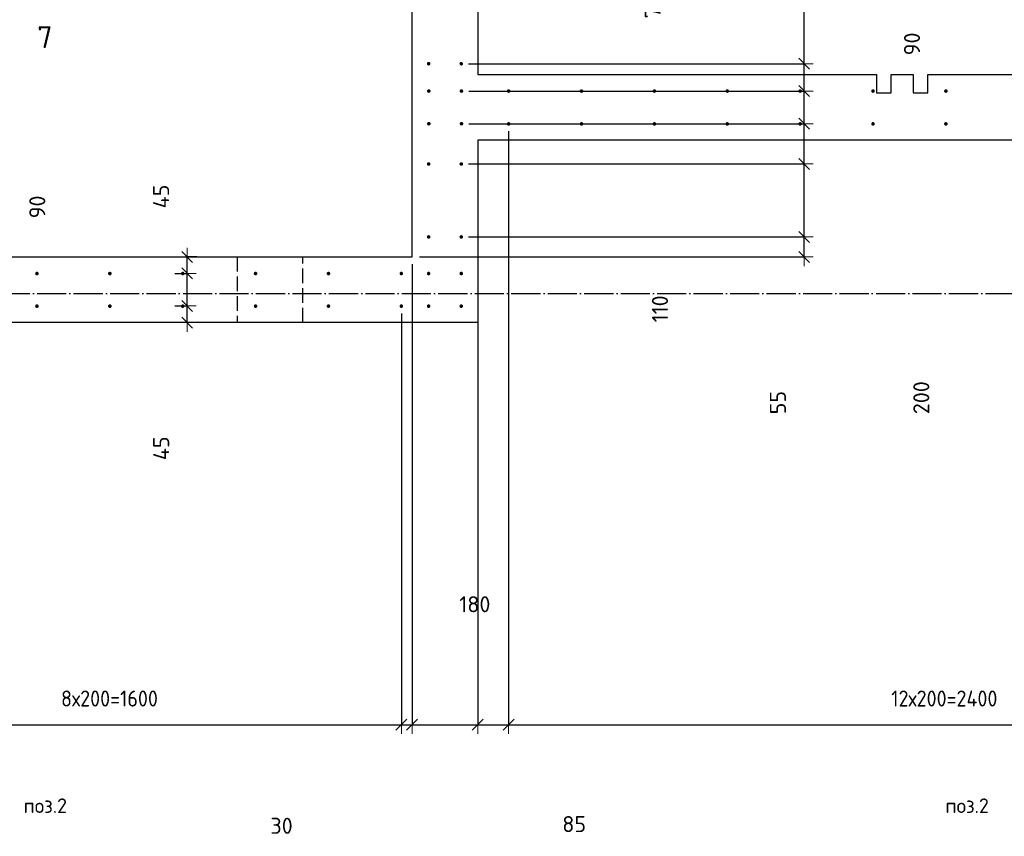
# Model space of a CAD drawing. Header units: millimetres. Extents: x -2258 to 68686, y -2266 to 30725.
# Tile 43 of 83: x 35863 to 38565, y 6911 to 9151. Entities that reach past the tile are written whole.
import ezdxf

# ---------------------------------------------------------------- set-up
doc = ezdxf.new("R2010")
doc.units = ezdxf.units.MM
doc.header["$PDMODE"] = 65
for name, pattern in [('______11', [100, 80, -10, 0, -10]), ('______2', [54, 40, -14]), ('______5', [220, 160, -20, 20, -20])]:
    doc.linetypes.add(name, pattern=pattern)
for name, color, linetype, lineweight in [('Standard', 7, 'Continuous', 25), ('Арм.стержн. вертикальными 1', 22, 'Continuous', 35), ('Обозначение разреза_ общее', 7, 'Continuous', 25), ('Размерная линия_ общее', 7, 'Continuous', 13)]:
    doc.layers.add(name, color=color, linetype=linetype, lineweight=lineweight)
doc.layers.add('Осевая линия_ общее', color=7, linetype='______5', lineweight=13, true_color=0xa0a0a0)
doc.styles.add('ISOCPEUR', font='ISOCPEUR')
doc.dimstyles.new('DIMSTYLE_11', dxfattribs={"dimtxt": 44, "dimasz": 50, "dimexe": 0, "dimexo": 0, "dimgap": 22, "dimtad": 2, "dimdec": 0, "dimrnd": 5, "dimzin": 12, "dimdsep": 46, "dimtxsty": 'ISOCPEUR', "dimblk1": 'ALL_ML_STRICH', "dimblk2": 'ALL_ML_STRICH', "dimsah": 1, "dimcen": 0, "dimclrd": 7, "dimclre": 256, "dimclrt": 7, "dimadec": 0, "dimazin": 0, "dimtfac": 1, "dimtdec": 0, "dimtix": 1, "dimtmove": 2, "dimatfit": 3, "dimfxl": 0, "dimtvp": 1.2, "dimtzin": 0, "dimlwd": 0, "dimlwe": -3, "dimarcsym": 0})
doc.dimstyles.new('DIMSTYLE_13', dxfattribs={"dimtxt": 44, "dimasz": 50, "dimexe": 0, "dimexo": 0, "dimgap": 22, "dimtad": 0, "dimdec": 0, "dimrnd": 5, "dimzin": 12, "dimdsep": 46, "dimtxsty": 'ISOCPEUR', "dimblk1": 'ALL_ML_STRICH', "dimblk2": 'ALL_ML_STRICH', "dimsah": 1, "dimcen": 0, "dimclrd": 7, "dimclre": 256, "dimclrt": 7, "dimadec": 0, "dimazin": 0, "dimtfac": 1, "dimtdec": 0, "dimtix": 1, "dimtmove": 2, "dimatfit": 3, "dimfxl": 0, "dimtvp": 1.2, "dimtzin": 0, "dimlwd": 0, "dimlwe": -3, "dimarcsym": 0})
doc.dimstyles.new('DIMSTYLE_3', dxfattribs={"dimtxt": 44, "dimasz": 50, "dimexe": 0, "dimexo": 0, "dimgap": 22, "dimtad": 2, "dimdec": 0, "dimrnd": 5, "dimzin": 12, "dimdsep": 46, "dimtxsty": 'ISOCPEUR', "dimblk1": 'ALL_ML_STRICH', "dimblk2": 'ALL_ML_STRICH', "dimsah": 1, "dimcen": 0, "dimclrd": 7, "dimclre": 256, "dimclrt": 7, "dimadec": 0, "dimazin": 0, "dimtfac": 1, "dimtdec": 0, "dimtix": 1, "dimtmove": 2, "dimatfit": 3, "dimfxl": 0, "dimtzin": 0, "dimlwd": 0, "dimlwe": -3, "dimarcsym": 0})
doc.dimstyles.new('DIMSTYLE_8', dxfattribs={"dimtxt": 44, "dimasz": 50, "dimexe": 0, "dimexo": 0, "dimgap": 22, "dimtad": 0, "dimdec": 0, "dimrnd": 5, "dimzin": 12, "dimdsep": 46, "dimtxsty": 'ISOCPEUR', "dimblk1": 'ALL_ML_STRICH', "dimblk2": 'ALL_ML_STRICH', "dimsah": 1, "dimcen": 0, "dimclrd": 7, "dimclre": 256, "dimclrt": 7, "dimadec": 0, "dimazin": 0, "dimtfac": 1, "dimtdec": 0, "dimtix": 1, "dimtmove": 2, "dimatfit": 3, "dimfxl": 0, "dimtzin": 0, "dimlwd": 0, "dimlwe": -3, "dimarcsym": 0})

# ---------------------------------------------------------------- blocks, each defined once
blk = doc.blocks.new('ALL_ML_STRICH')
at = {"color": 0, "linetype": 'ByBlock', "lineweight": -2}
for p, q in [((-1, 0), (0.5, 0)), ((-0.3, -0.3), (0.3, 0.3)), ((0, -0.5), (0, 0.5))]:
    blk.add_line(p, q, dxfattribs=at)
blk = doc.blocks.new('*D90')
at = {"layer": 'DEFPOINTS', "color": 7, "linetype": 'Continuous', "lineweight": 13, "transparency": 33554687}
for p in [(36269, 8365.5), (36322.8, 8320), (36369.5, 8320)]:
    blk.add_point(p, dxfattribs=at)
at = {"layer": 'Размерная линия_ общее', "color": 253, "linetype": 'Continuous', "lineweight": -2, "true_color": 0xa0a0a0, "transparency": 33554687}
for p, q in [((36289, 8365.5), (36322.8, 8365.5)), ((36349.5, 8320), (36322.8, 8320))]:
    blk.add_line(p, q, dxfattribs=at)
at = {"layer": 'Размерная линия_ общее', "color": 7, "linetype": 'Continuous', "lineweight": -2, "transparency": 33554687}
blk.add_line((36322.8, 8320), (36322.8, 8365.5), dxfattribs=at)
at = {"layer": 'Размерная линия_ общее', "color": 7, "linetype": 'Continuous', "lineweight": 13, "transparency": 33554687, "xscale": 50, "yscale": 50, "zscale": 50}
for p, rotation in [((36322.8, 8365.5), 90), ((36322.8, 8320), 270)]:
    blk.add_blockref('ALL_ML_STRICH', p, dxfattribs=dict(at, rotation=rotation))
at = {"layer": 'Размерная линия_ общее', "color": 7, "linetype": 'Continuous', "lineweight": 13, "transparency": 33554687, "insert": (36251.4, 7975.1), "char_height": 44, "width": 88, "attachment_point": 5, "rotation": 90, "style": 'ISOCPEUR'}
blk.add_mtext('\\A1;{45}', dxfattribs=at)
blk = doc.blocks.new('*D91')
at = {"layer": 'DEFPOINTS', "color": 7, "linetype": 'Continuous', "lineweight": 13, "transparency": 33554687}
for p in [(36269, 8455), (36269, 8365.5), (36322.8, 8365.5)]:
    blk.add_point(p, dxfattribs=at)
at = {"layer": 'Размерная линия_ общее', "color": 253, "linetype": 'Continuous', "lineweight": -2, "true_color": 0xa0a0a0, "transparency": 33554687}
for p, q in [((36289, 8455), (36322.8, 8455)), ((36289, 8365.5), (36322.8, 8365.5))]:
    blk.add_line(p, q, dxfattribs=at)
at = {"layer": 'Размерная линия_ общее', "color": 7, "linetype": 'Continuous', "lineweight": -2, "transparency": 33554687}
blk.add_line((36322.8, 8365.5), (36322.8, 8455), dxfattribs=at)
at = {"layer": 'Размерная линия_ общее', "color": 7, "linetype": 'Continuous', "lineweight": 13, "transparency": 33554687, "xscale": 50, "yscale": 50, "zscale": 50}
for p, rotation in [((36322.8, 8455), 90), ((36322.8, 8365.5), 270)]:
    blk.add_blockref('ALL_ML_STRICH', p, dxfattribs=dict(at, rotation=rotation))
at = {"layer": 'Размерная линия_ общее', "color": 7, "linetype": 'Continuous', "lineweight": 13, "transparency": 33554687, "insert": (35911.4, 8637.2), "char_height": 44, "width": 88, "attachment_point": 5, "rotation": 90, "style": 'ISOCPEUR'}
blk.add_mtext('\\A1;{90}', dxfattribs=at)
blk = doc.blocks.new('*D92')
at = {"layer": 'DEFPOINTS', "color": 7, "linetype": 'Continuous', "lineweight": 13, "transparency": 33554687}
for p in [(36369.5, 8500), (36269, 8455), (36322.8, 8455)]:
    blk.add_point(p, dxfattribs=at)
at = {"layer": 'Размерная линия_ общее', "color": 253, "linetype": 'Continuous', "lineweight": -2, "true_color": 0xa0a0a0, "transparency": 33554687}
for p, q in [((36349.5, 8500), (36322.8, 8500)), ((36289, 8455), (36322.8, 8455))]:
    blk.add_line(p, q, dxfattribs=at)
at = {"layer": 'Размерная линия_ общее', "color": 7, "linetype": 'Continuous', "lineweight": -2, "transparency": 33554687}
blk.add_line((36322.8, 8455), (36322.8, 8500), dxfattribs=at)
at = {"layer": 'Размерная линия_ общее', "color": 7, "linetype": 'Continuous', "lineweight": 13, "transparency": 33554687, "xscale": 50, "yscale": 50, "zscale": 50}
for p, rotation in [((36322.8, 8500), 90), ((36322.8, 8455), 270)]:
    blk.add_blockref('ALL_ML_STRICH', p, dxfattribs=dict(at, rotation=rotation))
at = {"layer": 'Размерная линия_ общее', "color": 7, "linetype": 'Continuous', "lineweight": 13, "transparency": 33554687, "insert": (36251.1, 8665.8), "char_height": 44, "width": 88, "attachment_point": 5, "rotation": 90, "style": 'ISOCPEUR'}
blk.add_mtext('\\A1;{45}', dxfattribs=at)
blk = doc.blocks.new('*D342')
at = {"layer": 'DEFPOINTS', "color": 7, "linetype": 'Continuous', "lineweight": 13, "transparency": 33554687}
for p in [(35310.5, 8365), (36910.5, 8365), (35310.5, 7216.7)]:
    blk.add_point(p, dxfattribs=at)
at = {"layer": 'Размерная линия_ общее', "color": 253, "linetype": 'Continuous', "lineweight": -2, "true_color": 0xa0a0a0, "transparency": 33554687}
for p, q in [((35310.5, 8345), (35310.5, 7216.7)), ((36910.5, 8345), (36910.5, 7216.7))]:
    blk.add_line(p, q, dxfattribs=at)
at = {"layer": 'Размерная линия_ общее', "color": 7, "linetype": 'Continuous', "lineweight": -2, "transparency": 33554687}
blk.add_line((35310.5, 7216.7), (36910.5, 7216.7), dxfattribs=at)
at = {"layer": 'Размерная линия_ общее', "color": 7, "linetype": 'Continuous', "lineweight": 13, "transparency": 33554687, "xscale": 50, "yscale": 50, "zscale": 50, "rotation": 180}
blk.add_blockref('ALL_ML_STRICH', (35310.5, 7216.7), dxfattribs=at)
at = {"layer": 'Размерная линия_ общее', "color": 7, "linetype": 'Continuous', "lineweight": 13, "transparency": 33554687, "xscale": 50, "yscale": 50, "zscale": 50}
blk.add_blockref('ALL_ML_STRICH', (36910.5, 7216.7), dxfattribs=at)
at = {"layer": 'Размерная линия_ общее', "color": 7, "linetype": 'Continuous', "lineweight": 13, "transparency": 33554687, "insert": (35976.5, 7310.7), "char_height": 44, "width": 2.2, "attachment_point": 1, "line_spacing_factor": 0.60241, "style": 'ISOCPEUR'}
blk.add_mtext('\\W0.91;8х200=1600', dxfattribs=at)
blk = doc.blocks.new('*D343')
at = {"layer": 'DEFPOINTS', "color": 7, "linetype": 'Continuous', "lineweight": 13, "transparency": 33554687}
for p in [(36940, 8500), (36910.5, 8365), (36910.5, 7216.7)]:
    blk.add_point(p, dxfattribs=at)
at = {"layer": 'Размерная линия_ общее', "color": 253, "linetype": 'Continuous', "lineweight": -2, "true_color": 0xa0a0a0, "transparency": 33554687}
for p, q in [((36940, 8480), (36940, 7216.7)), ((36910.5, 8345), (36910.5, 7216.7))]:
    blk.add_line(p, q, dxfattribs=at)
at = {"layer": 'Размерная линия_ общее', "color": 7, "linetype": 'Continuous', "lineweight": -2, "transparency": 33554687}
blk.add_line((36910.5, 7216.7), (36940, 7216.7), dxfattribs=at)
at = {"layer": 'Размерная линия_ общее', "color": 7, "linetype": 'Continuous', "lineweight": 13, "transparency": 33554687, "xscale": 50, "yscale": 50, "zscale": 50, "rotation": 180}
blk.add_blockref('ALL_ML_STRICH', (36910.5, 7216.7), dxfattribs=at)
at = {"layer": 'Размерная линия_ общее', "color": 7, "linetype": 'Continuous', "lineweight": 13, "transparency": 33554687, "xscale": 50, "yscale": 50, "zscale": 50}
blk.add_blockref('ALL_ML_STRICH', (36940, 7216.7), dxfattribs=at)
at = {"layer": 'Размерная линия_ общее', "color": 7, "linetype": 'Continuous', "lineweight": 13, "transparency": 33554687, "insert": (36581.8, 6939.6), "char_height": 44, "width": 88, "attachment_point": 5, "style": 'ISOCPEUR'}
blk.add_mtext('\\A1;{30}', dxfattribs=at)
blk = doc.blocks.new('*D344')
at = {"layer": 'DEFPOINTS', "color": 7, "linetype": 'Continuous', "lineweight": 13, "transparency": 33554687}
for p in [(37120, 8820), (36940, 8500), (36940, 7216.7)]:
    blk.add_point(p, dxfattribs=at)
at = {"layer": 'Размерная линия_ общее', "color": 253, "linetype": 'Continuous', "lineweight": -2, "true_color": 0xa0a0a0, "transparency": 33554687}
for p, q in [((37120, 8800), (37120, 7216.7)), ((36940, 8480), (36940, 7216.7))]:
    blk.add_line(p, q, dxfattribs=at)
at = {"layer": 'Размерная линия_ общее', "color": 7, "linetype": 'Continuous', "lineweight": -2, "transparency": 33554687}
blk.add_line((36940, 7216.7), (37120, 7216.7), dxfattribs=at)
at = {"layer": 'Размерная линия_ общее', "color": 7, "linetype": 'Continuous', "lineweight": 13, "transparency": 33554687, "xscale": 50, "yscale": 50, "zscale": 50, "rotation": 180}
blk.add_blockref('ALL_ML_STRICH', (36940, 7216.7), dxfattribs=at)
at = {"layer": 'Размерная линия_ общее', "color": 7, "linetype": 'Continuous', "lineweight": 13, "transparency": 33554687, "xscale": 50, "yscale": 50, "zscale": 50}
blk.add_blockref('ALL_ML_STRICH', (37120, 7216.7), dxfattribs=at)
at = {"layer": 'Размерная линия_ общее', "color": 7, "linetype": 'Continuous', "lineweight": 13, "transparency": 33554687, "insert": (37112.2, 7547.3), "char_height": 44, "width": 132, "attachment_point": 5, "style": 'ISOCPEUR'}
blk.add_mtext('\\A1;{180}', dxfattribs=at)
blk = doc.blocks.new('*D345')
at = {"layer": 'DEFPOINTS', "color": 7, "linetype": 'Continuous', "lineweight": 13, "transparency": 33554687}
for p in [(37205, 8865), (37120, 8820), (37120, 7216.7)]:
    blk.add_point(p, dxfattribs=at)
at = {"layer": 'Размерная линия_ общее', "color": 253, "linetype": 'Continuous', "lineweight": -2, "true_color": 0xa0a0a0, "transparency": 33554687}
for p, q in [((37205, 8845), (37205, 7216.7)), ((37120, 8800), (37120, 7216.7))]:
    blk.add_line(p, q, dxfattribs=at)
at = {"layer": 'Размерная линия_ общее', "color": 7, "linetype": 'Continuous', "lineweight": -2, "transparency": 33554687}
blk.add_line((37120, 7216.7), (37205, 7216.7), dxfattribs=at)
at = {"layer": 'Размерная линия_ общее', "color": 7, "linetype": 'Continuous', "lineweight": 13, "transparency": 33554687, "xscale": 50, "yscale": 50, "zscale": 50, "rotation": 180}
blk.add_blockref('ALL_ML_STRICH', (37120, 7216.7), dxfattribs=at)
at = {"layer": 'Размерная линия_ общее', "color": 7, "linetype": 'Continuous', "lineweight": 13, "transparency": 33554687, "xscale": 50, "yscale": 50, "zscale": 50}
blk.add_blockref('ALL_ML_STRICH', (37205, 7216.7), dxfattribs=at)
at = {"layer": 'Размерная линия_ общее', "color": 7, "linetype": 'Continuous', "lineweight": 13, "transparency": 33554687, "insert": (37384.8, 6944.2), "char_height": 44, "width": 88, "attachment_point": 5, "style": 'ISOCPEUR'}
blk.add_mtext('\\A1;{85}', dxfattribs=at)
blk = doc.blocks.new('*D346')
at = {"layer": 'DEFPOINTS', "color": 7, "linetype": 'Continuous', "lineweight": 13, "transparency": 33554687}
for p in [(37205, 8865), (39605, 8865), (37205, 7216.7)]:
    blk.add_point(p, dxfattribs=at)
at = {"layer": 'Размерная линия_ общее', "color": 253, "linetype": 'Continuous', "lineweight": -2, "true_color": 0xa0a0a0, "transparency": 33554687}
for p, q in [((37205, 8845), (37205, 7216.7)), ((39605, 8845), (39605, 7216.7))]:
    blk.add_line(p, q, dxfattribs=at)
at = {"layer": 'Размерная линия_ общее', "color": 7, "linetype": 'Continuous', "lineweight": -2, "transparency": 33554687}
blk.add_line((37205, 7216.7), (39605, 7216.7), dxfattribs=at)
at = {"layer": 'Размерная линия_ общее', "color": 7, "linetype": 'Continuous', "lineweight": 13, "transparency": 33554687, "xscale": 50, "yscale": 50, "zscale": 50, "rotation": 180}
blk.add_blockref('ALL_ML_STRICH', (37205, 7216.7), dxfattribs=at)
at = {"layer": 'Размерная линия_ общее', "color": 7, "linetype": 'Continuous', "lineweight": 13, "transparency": 33554687, "xscale": 50, "yscale": 50, "zscale": 50}
blk.add_blockref('ALL_ML_STRICH', (39605, 7216.7), dxfattribs=at)
at = {"layer": 'Размерная линия_ общее', "color": 7, "linetype": 'Continuous', "lineweight": 13, "transparency": 33554687, "insert": (38255, 7310.7), "char_height": 44, "width": 2.2, "attachment_point": 1, "line_spacing_factor": 0.60241, "style": 'ISOCPEUR'}
blk.add_mtext('\\W0.91;12х200=2400', dxfattribs=at)
blk = doc.blocks.new('*D417')
at = {"layer": 'DEFPOINTS', "color": 7, "linetype": 'Continuous', "lineweight": 13, "transparency": 33554687}
for p in [(37075, 8555), (36940, 8500), (38016, 8500)]:
    blk.add_point(p, dxfattribs=at)
at = {"layer": 'Размерная линия_ общее', "color": 253, "linetype": 'Continuous', "lineweight": -2, "true_color": 0xa0a0a0, "transparency": 33554687}
for p, q in [((37095, 8555), (38016, 8555)), ((36960, 8500), (38016, 8500))]:
    blk.add_line(p, q, dxfattribs=at)
at = {"layer": 'Размерная линия_ общее', "color": 7, "linetype": 'Continuous', "lineweight": -2, "transparency": 33554687}
blk.add_line((38016, 8500), (38016, 8555), dxfattribs=at)
at = {"layer": 'Размерная линия_ общее', "color": 7, "linetype": 'Continuous', "lineweight": 13, "transparency": 33554687, "xscale": 50, "yscale": 50, "zscale": 50}
for p, rotation in [((38016, 8555), 90), ((38016, 8500), 270)]:
    blk.add_blockref('ALL_ML_STRICH', p, dxfattribs=dict(at, rotation=rotation))
at = {"layer": 'Размерная линия_ общее', "color": 7, "linetype": 'Continuous', "lineweight": 13, "transparency": 33554687, "insert": (37944.1, 8100.3), "char_height": 44, "width": 88, "attachment_point": 5, "rotation": 90, "style": 'ISOCPEUR'}
blk.add_mtext('\\A1;{55}', dxfattribs=at)
blk = doc.blocks.new('*D418')
at = {"layer": 'DEFPOINTS', "color": 7, "linetype": 'Continuous', "lineweight": 13, "transparency": 33554687}
for p in [(37075, 8755), (37075, 8555), (38016, 8555)]:
    blk.add_point(p, dxfattribs=at)
at = {"layer": 'Размерная линия_ общее', "color": 253, "linetype": 'Continuous', "lineweight": -2, "true_color": 0xa0a0a0, "transparency": 33554687}
for p, q in [((37095, 8755), (38016, 8755)), ((37095, 8555), (38016, 8555))]:
    blk.add_line(p, q, dxfattribs=at)
at = {"layer": 'Размерная линия_ общее', "color": 7, "linetype": 'Continuous', "lineweight": -2, "transparency": 33554687}
blk.add_line((38016, 8555), (38016, 8755), dxfattribs=at)
at = {"layer": 'Размерная линия_ общее', "color": 7, "linetype": 'Continuous', "lineweight": 13, "transparency": 33554687, "xscale": 50, "yscale": 50, "zscale": 50}
for p, rotation in [((38016, 8755), 90), ((38016, 8555), 270)]:
    blk.add_blockref('ALL_ML_STRICH', p, dxfattribs=dict(at, rotation=rotation))
at = {"layer": 'Размерная линия_ общее', "color": 7, "linetype": 'Continuous', "lineweight": 13, "transparency": 33554687, "insert": (38337.5, 8113.9), "char_height": 44, "width": 132, "attachment_point": 5, "rotation": 90, "style": 'ISOCPEUR'}
blk.add_mtext('\\A1;{200}', dxfattribs=at)
blk = doc.blocks.new('*D419')
at = {"layer": 'DEFPOINTS', "color": 7, "linetype": 'Continuous', "lineweight": 13, "transparency": 33554687}
for p in [(37075.5, 8865.5), (37075, 8755), (38016, 8755)]:
    blk.add_point(p, dxfattribs=at)
at = {"layer": 'Размерная линия_ общее', "color": 253, "linetype": 'Continuous', "lineweight": -2, "true_color": 0xa0a0a0, "transparency": 33554687}
for p, q in [((37095.5, 8865.5), (38016, 8865.5)), ((37095, 8755), (38016, 8755))]:
    blk.add_line(p, q, dxfattribs=at)
at = {"layer": 'Размерная линия_ общее', "color": 7, "linetype": 'Continuous', "lineweight": -2, "transparency": 33554687}
blk.add_line((38016, 8755), (38016, 8865.5), dxfattribs=at)
at = {"layer": 'Размерная линия_ общее', "color": 7, "linetype": 'Continuous', "lineweight": 13, "transparency": 33554687, "xscale": 50, "yscale": 50, "zscale": 50}
for p, rotation in [((38016, 8865.5), 90), ((38016, 8755), 270)]:
    blk.add_blockref('ALL_ML_STRICH', p, dxfattribs=dict(at, rotation=rotation))
at = {"layer": 'Размерная линия_ общее', "color": 7, "linetype": 'Continuous', "lineweight": 13, "transparency": 33554687, "insert": (37620.3, 8357.5), "char_height": 44, "width": 132, "attachment_point": 5, "rotation": 90, "style": 'ISOCPEUR'}
blk.add_mtext('\\A1;{110}', dxfattribs=at)
blk = doc.blocks.new('*D420')
at = {"layer": 'DEFPOINTS', "color": 7, "linetype": 'Continuous', "lineweight": 13, "transparency": 33554687}
for p in [(37075.5, 8955), (37075.5, 8865.5), (38016, 8865.5)]:
    blk.add_point(p, dxfattribs=at)
at = {"layer": 'Размерная линия_ общее', "color": 253, "linetype": 'Continuous', "lineweight": -2, "true_color": 0xa0a0a0, "transparency": 33554687}
for p, q in [((37095.5, 8955), (38016, 8955)), ((37095.5, 8865.5), (38016, 8865.5))]:
    blk.add_line(p, q, dxfattribs=at)
at = {"layer": 'Размерная линия_ общее', "color": 7, "linetype": 'Continuous', "lineweight": -2, "transparency": 33554687}
blk.add_line((38016, 8865.5), (38016, 8955), dxfattribs=at)
at = {"layer": 'Размерная линия_ общее', "color": 7, "linetype": 'Continuous', "lineweight": 13, "transparency": 33554687, "xscale": 50, "yscale": 50, "zscale": 50}
for p, rotation in [((38016, 8955), 90), ((38016, 8865.5), 270)]:
    blk.add_blockref('ALL_ML_STRICH', p, dxfattribs=dict(at, rotation=rotation))
at = {"layer": 'Размерная линия_ общее', "color": 7, "linetype": 'Continuous', "lineweight": 13, "transparency": 33554687, "insert": (38312, 9084.3), "char_height": 44, "width": 88, "attachment_point": 5, "rotation": 90, "style": 'ISOCPEUR'}
blk.add_mtext('\\A1;{90}', dxfattribs=at)
blk = doc.blocks.new('*D421')
at = {"layer": 'DEFPOINTS', "color": 7, "linetype": 'Continuous', "lineweight": 13, "transparency": 33554687}
for p in [(37075, 9030), (37075.5, 8955), (38016, 8955)]:
    blk.add_point(p, dxfattribs=at)
at = {"layer": 'Размерная линия_ общее', "color": 253, "linetype": 'Continuous', "lineweight": -2, "true_color": 0xa0a0a0, "transparency": 33554687}
for p, q in [((37095, 9030), (38016, 9030)), ((37095.5, 8955), (38016, 8955))]:
    blk.add_line(p, q, dxfattribs=at)
at = {"layer": 'Размерная линия_ общее', "color": 7, "linetype": 'Continuous', "lineweight": -2, "transparency": 33554687}
blk.add_line((38016, 8955), (38016, 9030), dxfattribs=at)
at = {"layer": 'Размерная линия_ общее', "color": 7, "linetype": 'Continuous', "lineweight": 13, "transparency": 33554687, "xscale": 50, "yscale": 50, "zscale": 50}
for p, rotation in [((38016, 9030), 90), ((38016, 8955), 270)]:
    blk.add_blockref('ALL_ML_STRICH', p, dxfattribs=dict(at, rotation=rotation))
at = {"layer": 'Размерная линия_ общее', "color": 7, "linetype": 'Continuous', "lineweight": 13, "transparency": 33554687, "insert": (37600.5, 9185.6), "char_height": 44, "width": 88, "attachment_point": 5, "rotation": 90, "style": 'ISOCPEUR'}
blk.add_mtext('\\A1;{75}', dxfattribs=at)
blk = doc.blocks.new('*D422')
at = {"layer": 'DEFPOINTS', "color": 7, "linetype": 'Continuous', "lineweight": 13, "transparency": 33554687}
for p in [(37075, 10030), (37075, 9030), (38016, 9030)]:
    blk.add_point(p, dxfattribs=at)
at = {"layer": 'Размерная линия_ общее', "color": 253, "linetype": 'Continuous', "lineweight": -2, "true_color": 0xa0a0a0, "transparency": 33554687}
for p, q in [((37095, 10030), (38016, 10030)), ((37095, 9030), (38016, 9030))]:
    blk.add_line(p, q, dxfattribs=at)
at = {"layer": 'Размерная линия_ общее', "color": 7, "linetype": 'Continuous', "lineweight": -2, "transparency": 33554687}
blk.add_line((38016, 9030), (38016, 10030), dxfattribs=at)
at = {"layer": 'Размерная линия_ общее', "color": 7, "linetype": 'Continuous', "lineweight": 13, "transparency": 33554687, "xscale": 50, "yscale": 50, "zscale": 50}
for p, rotation in [((38016, 10030), 90), ((38016, 9030), 270)]:
    blk.add_blockref('ALL_ML_STRICH', p, dxfattribs=dict(at, rotation=rotation))
at = {"layer": 'Размерная линия_ общее', "color": 7, "linetype": 'Continuous', "lineweight": 13, "transparency": 33554687, "insert": (37922, 9462), "char_height": 44, "width": 2.2, "attachment_point": 1, "rotation": 90, "line_spacing_factor": 0.60241, "style": 'ISOCPEUR'}
blk.add_mtext('\\W0.91;5х200', dxfattribs=at)

msp = doc.modelspace()

# ---------------------------------------------------------------- hatches: boundary and pattern name
at = {"layer": 'Арм.стержн. вертикальными 1', "linetype": 'Continuous', "lineweight": 50, "transparency": 33554687}
for points in [[(36990.5, 9030), (36990.1, 9031.9), (36989, 9033.5), (36987.4, 9034.6), (36985.5, 9035), (36983.6, 9034.6), (36981.9, 9033.5), (36980.8, 9031.9), (36980.5, 9030), (36980.8, 9028.1), (36981.9, 9026.5), (36983.6, 9025.4), (36985.5, 9025), (36987.4, 9025.4), (36989, 9026.5), (36990.1, 9028.1)], [(37080, 9030), (37079.6, 9031.9), (37078.5, 9033.5), (37076.9, 9034.6), (37075, 9035), (37073.1, 9034.6), (37071.5, 9033.5), (37070.4, 9031.9), (37070, 9030), (37070.4, 9028.1), (37071.5, 9026.5), (37073.1, 9025.4), (37075, 9025), (37076.9, 9025.4), (37078.5, 9026.5), (37079.6, 9028.1)], [(36991, 8955), (36990.6, 8956.9), (36989.5, 8958.5), (36987.9, 8959.6), (36986, 8960), (36984.1, 8959.6), (36982.4, 8958.5), (36981.3, 8956.9), (36981, 8955), (36981.3, 8953.1), (36982.4, 8951.5), (36984.1, 8950.4), (36986, 8950), (36987.9, 8950.4), (36989.5, 8951.5), (36990.6, 8953.1)], [(37080.5, 8955), (37080.1, 8956.9), (37079, 8958.5), (37077.4, 8959.6), (37075.5, 8960), (37073.6, 8959.6), (37072, 8958.5), (37070.9, 8956.9), (37070.5, 8955), (37070.9, 8953.1), (37072, 8951.5), (37073.6, 8950.4), (37075.5, 8950), (37077.4, 8950.4), (37079, 8951.5), (37080.1, 8953.1)], [(37210, 8955), (37209.6, 8956.9), (37208.5, 8958.5), (37206.9, 8959.6), (37205, 8960), (37203.1, 8959.6), (37201.5, 8958.5), (37200.4, 8956.9), (37200, 8955), (37200.4, 8953.1), (37201.5, 8951.5), (37203.1, 8950.4), (37205, 8950), (37206.9, 8950.4), (37208.5, 8951.5), (37209.6, 8953.1)], [(37410, 8955), (37409.6, 8956.9), (37408.5, 8958.5), (37406.9, 8959.6), (37405, 8960), (37403.1, 8959.6), (37401.5, 8958.5), (37400.4, 8956.9), (37400, 8955), (37400.4, 8953.1), (37401.5, 8951.5), (37403.1, 8950.4), (37405, 8950), (37406.9, 8950.4), (37408.5, 8951.5), (37409.6, 8953.1)], [(37610, 8955), (37609.6, 8956.9), (37608.5, 8958.5), (37606.9, 8959.6), (37605, 8960), (37603.1, 8959.6), (37601.5, 8958.5), (37600.4, 8956.9), (37600, 8955), (37600.4, 8953.1), (37601.5, 8951.5), (37603.1, 8950.4), (37605, 8950), (37606.9, 8950.4), (37608.5, 8951.5), (37609.6, 8953.1)], [(37810, 8955), (37809.6, 8956.9), (37808.5, 8958.5), (37806.9, 8959.6), (37805, 8960), (37803.1, 8959.6), (37801.5, 8958.5), (37800.4, 8956.9), (37800, 8955), (37800.4, 8953.1), (37801.5, 8951.5), (37803.1, 8950.4), (37805, 8950), (37806.9, 8950.4), (37808.5, 8951.5), (37809.6, 8953.1)], [(38010, 8955), (38009.6, 8956.9), (38008.5, 8958.5), (38006.9, 8959.6), (38005, 8960), (38003.1, 8959.6), (38001.5, 8958.5), (38000.4, 8956.9), (38000, 8955), (38000.4, 8953.1), (38001.5, 8951.5), (38003.1, 8950.4), (38005, 8950), (38006.9, 8950.4), (38008.5, 8951.5), (38009.6, 8953.1)], [(38210, 8955), (38209.6, 8956.9), (38208.5, 8958.5), (38206.9, 8959.6), (38205, 8960), (38203.1, 8959.6), (38201.5, 8958.5), (38200.4, 8956.9), (38200, 8955), (38200.4, 8953.1), (38201.5, 8951.5), (38203.1, 8950.4), (38205, 8950), (38206.9, 8950.4), (38208.5, 8951.5), (38209.6, 8953.1)], [(38410, 8955), (38409.6, 8956.9), (38408.5, 8958.5), (38406.9, 8959.6), (38405, 8960), (38403.1, 8959.6), (38401.5, 8958.5), (38400.4, 8956.9), (38400, 8955), (38400.4, 8953.1), (38401.5, 8951.5), (38403.1, 8950.4), (38405, 8950), (38406.9, 8950.4), (38408.5, 8951.5), (38409.6, 8953.1)], [(36991, 8865.5), (36990.6, 8867.4), (36989.5, 8869), (36987.9, 8870.1), (36986, 8870.5), (36984.1, 8870.1), (36982.4, 8869), (36981.3, 8867.4), (36981, 8865.5), (36981.3, 8863.6), (36982.4, 8861.9), (36984.1, 8860.8), (36986, 8860.5), (36987.9, 8860.8), (36989.5, 8861.9), (36990.6, 8863.6)], [(37080.5, 8865.5), (37080.1, 8867.4), (37079, 8869), (37077.4, 8870.1), (37075.5, 8870.5), (37073.6, 8870.1), (37072, 8869), (37070.9, 8867.4), (37070.5, 8865.5), (37070.9, 8863.6), (37072, 8861.9), (37073.6, 8860.8), (37075.5, 8860.5), (37077.4, 8860.8), (37079, 8861.9), (37080.1, 8863.6)], [(37210, 8865), (37209.6, 8866.9), (37208.5, 8868.5), (37206.9, 8869.6), (37205, 8870), (37203.1, 8869.6), (37201.5, 8868.5), (37200.4, 8866.9), (37200, 8865), (37200.4, 8863.1), (37201.5, 8861.5), (37203.1, 8860.4), (37205, 8860), (37206.9, 8860.4), (37208.5, 8861.5), (37209.6, 8863.1)], [(37410, 8865), (37409.6, 8866.9), (37408.5, 8868.5), (37406.9, 8869.6), (37405, 8870), (37403.1, 8869.6), (37401.5, 8868.5), (37400.4, 8866.9), (37400, 8865), (37400.4, 8863.1), (37401.5, 8861.5), (37403.1, 8860.4), (37405, 8860), (37406.9, 8860.4), (37408.5, 8861.5), (37409.6, 8863.1)], [(37610, 8865), (37609.6, 8866.9), (37608.5, 8868.5), (37606.9, 8869.6), (37605, 8870), (37603.1, 8869.6), (37601.5, 8868.5), (37600.4, 8866.9), (37600, 8865), (37600.4, 8863.1), (37601.5, 8861.5), (37603.1, 8860.4), (37605, 8860), (37606.9, 8860.4), (37608.5, 8861.5), (37609.6, 8863.1)], [(37810, 8865), (37809.6, 8866.9), (37808.5, 8868.5), (37806.9, 8869.6), (37805, 8870), (37803.1, 8869.6), (37801.5, 8868.5), (37800.4, 8866.9), (37800, 8865), (37800.4, 8863.1), (37801.5, 8861.5), (37803.1, 8860.4), (37805, 8860), (37806.9, 8860.4), (37808.5, 8861.5), (37809.6, 8863.1)], [(38010, 8865), (38009.6, 8866.9), (38008.5, 8868.5), (38006.9, 8869.6), (38005, 8870), (38003.1, 8869.6), (38001.5, 8868.5), (38000.4, 8866.9), (38000, 8865), (38000.4, 8863.1), (38001.5, 8861.5), (38003.1, 8860.4), (38005, 8860), (38006.9, 8860.4), (38008.5, 8861.5), (38009.6, 8863.1)], [(38210, 8865), (38209.6, 8866.9), (38208.5, 8868.5), (38206.9, 8869.6), (38205, 8870), (38203.1, 8869.6), (38201.5, 8868.5), (38200.4, 8866.9), (38200, 8865), (38200.4, 8863.1), (38201.5, 8861.5), (38203.1, 8860.4), (38205, 8860), (38206.9, 8860.4), (38208.5, 8861.5), (38209.6, 8863.1)], [(38410, 8865), (38409.6, 8866.9), (38408.5, 8868.5), (38406.9, 8869.6), (38405, 8870), (38403.1, 8869.6), (38401.5, 8868.5), (38400.4, 8866.9), (38400, 8865), (38400.4, 8863.1), (38401.5, 8861.5), (38403.1, 8860.4), (38405, 8860), (38406.9, 8860.4), (38408.5, 8861.5), (38409.6, 8863.1)], [(36990.5, 8755), (36990.1, 8756.9), (36989, 8758.5), (36987.4, 8759.6), (36985.5, 8760), (36983.6, 8759.6), (36982, 8758.5), (36980.9, 8756.9), (36980.5, 8755), (36980.9, 8753.1), (36982, 8751.5), (36983.6, 8750.4), (36985.5, 8750), (36987.4, 8750.4), (36989, 8751.5), (36990.1, 8753.1)], [(37080, 8755), (37079.6, 8756.9), (37078.6, 8758.5), (37076.9, 8759.6), (37075, 8760), (37073.1, 8759.6), (37071.5, 8758.5), (37070.4, 8756.9), (37070, 8755), (37070.4, 8753.1), (37071.5, 8751.5), (37073.1, 8750.4), (37075, 8750), (37076.9, 8750.4), (37078.6, 8751.5), (37079.6, 8753.1)], [(36990.5, 8555), (36990.1, 8556.9), (36989, 8558.5), (36987.4, 8559.6), (36985.5, 8560), (36983.6, 8559.6), (36982, 8558.5), (36980.9, 8556.9), (36980.5, 8555), (36980.9, 8553.1), (36982, 8551.5), (36983.6, 8550.4), (36985.5, 8550), (36987.4, 8550.4), (36989, 8551.5), (36990.1, 8553.1)], [(37080, 8555), (37079.6, 8556.9), (37078.6, 8558.5), (37076.9, 8559.6), (37075, 8560), (37073.1, 8559.6), (37071.5, 8558.5), (37070.4, 8556.9), (37070, 8555), (37070.4, 8553.1), (37071.5, 8551.5), (37073.1, 8550.4), (37075, 8550), (37076.9, 8550.4), (37078.6, 8551.5), (37079.6, 8553.1)], [(35915.5, 8454.5), (35915.1, 8456.4), (35914, 8458), (35912.4, 8459.1), (35910.5, 8459.5), (35908.6, 8459.1), (35907, 8458), (35905.9, 8456.4), (35905.5, 8454.5), (35905.9, 8452.6), (35907, 8451), (35908.6, 8449.9), (35910.5, 8449.5), (35912.4, 8449.9), (35914, 8451), (35915.1, 8452.6)], [(36115.5, 8454.5), (36115.1, 8456.4), (36114, 8458), (36112.4, 8459.1), (36110.5, 8459.5), (36108.6, 8459.1), (36107, 8458), (36105.9, 8456.4), (36105.5, 8454.5), (36105.9, 8452.6), (36107, 8451), (36108.6, 8449.9), (36110.5, 8449.5), (36112.4, 8449.9), (36114, 8451), (36115.1, 8452.6)], [(36315.5, 8454.5), (36315.1, 8456.4), (36314, 8458), (36312.4, 8459.1), (36310.5, 8459.5), (36308.6, 8459.1), (36307, 8458), (36305.9, 8456.4), (36305.5, 8454.5), (36305.9, 8452.6), (36307, 8451), (36308.6, 8449.9), (36310.5, 8449.5), (36312.4, 8449.9), (36314, 8451), (36315.1, 8452.6)], [(36515.5, 8454.5), (36515.1, 8456.4), (36514, 8458), (36512.4, 8459.1), (36510.5, 8459.5), (36508.6, 8459.1), (36507, 8458), (36505.9, 8456.4), (36505.5, 8454.5), (36505.9, 8452.6), (36507, 8451), (36508.6, 8449.9), (36510.5, 8449.5), (36512.4, 8449.9), (36514, 8451), (36515.1, 8452.6)], [(36715.5, 8454.5), (36715.1, 8456.4), (36714, 8458), (36712.4, 8459.1), (36710.5, 8459.5), (36708.6, 8459.1), (36707, 8458), (36705.9, 8456.4), (36705.5, 8454.5), (36705.9, 8452.6), (36707, 8451), (36708.6, 8449.9), (36710.5, 8449.5), (36712.4, 8449.9), (36714, 8451), (36715.1, 8452.6)], [(36915.5, 8454.5), (36915.1, 8456.4), (36914, 8458), (36912.4, 8459.1), (36910.5, 8459.5), (36908.6, 8459.1), (36907, 8458), (36905.9, 8456.4), (36905.5, 8454.5), (36905.9, 8452.6), (36907, 8451), (36908.6, 8449.9), (36910.5, 8449.5), (36912.4, 8449.9), (36914, 8451), (36915.1, 8452.6)], [(36990.5, 8454.5), (36990.1, 8456.4), (36989, 8458), (36987.4, 8459.1), (36985.5, 8459.5), (36983.6, 8459.1), (36981.9, 8458), (36980.8, 8456.4), (36980.5, 8454.5), (36980.8, 8452.6), (36981.9, 8451), (36983.6, 8449.9), (36985.5, 8449.5), (36987.4, 8449.9), (36989, 8451), (36990.1, 8452.6)], [(37080, 8454.5), (37079.6, 8456.4), (37078.5, 8458), (37076.9, 8459.1), (37075, 8459.5), (37073.1, 8459.1), (37071.5, 8458), (37070.4, 8456.4), (37070, 8454.5), (37070.4, 8452.6), (37071.5, 8451), (37073.1, 8449.9), (37075, 8449.5), (37076.9, 8449.9), (37078.5, 8451), (37079.6, 8452.6)], [(35915.5, 8365), (35915.1, 8366.9), (35914, 8368.5), (35912.4, 8369.6), (35910.5, 8370), (35908.6, 8369.6), (35907, 8368.5), (35905.9, 8366.9), (35905.5, 8365), (35905.9, 8363.1), (35907, 8361.4), (35908.6, 8360.4), (35910.5, 8360), (35912.4, 8360.4), (35914, 8361.4), (35915.1, 8363.1)], [(36115.5, 8365), (36115.1, 8366.9), (36114, 8368.5), (36112.4, 8369.6), (36110.5, 8370), (36108.6, 8369.6), (36107, 8368.5), (36105.9, 8366.9), (36105.5, 8365), (36105.9, 8363.1), (36107, 8361.4), (36108.6, 8360.4), (36110.5, 8360), (36112.4, 8360.4), (36114, 8361.4), (36115.1, 8363.1)], [(36315.5, 8365), (36315.1, 8366.9), (36314, 8368.5), (36312.4, 8369.6), (36310.5, 8370), (36308.6, 8369.6), (36307, 8368.5), (36305.9, 8366.9), (36305.5, 8365), (36305.9, 8363.1), (36307, 8361.4), (36308.6, 8360.4), (36310.5, 8360), (36312.4, 8360.4), (36314, 8361.4), (36315.1, 8363.1)], [(36515.5, 8365), (36515.1, 8366.9), (36514, 8368.5), (36512.4, 8369.6), (36510.5, 8370), (36508.6, 8369.6), (36507, 8368.5), (36505.9, 8366.9), (36505.5, 8365), (36505.9, 8363.1), (36507, 8361.4), (36508.6, 8360.4), (36510.5, 8360), (36512.4, 8360.4), (36514, 8361.4), (36515.1, 8363.1)], [(36715.5, 8365), (36715.1, 8366.9), (36714, 8368.5), (36712.4, 8369.6), (36710.5, 8370), (36708.6, 8369.6), (36707, 8368.5), (36705.9, 8366.9), (36705.5, 8365), (36705.9, 8363.1), (36707, 8361.4), (36708.6, 8360.4), (36710.5, 8360), (36712.4, 8360.4), (36714, 8361.4), (36715.1, 8363.1)], [(36915.5, 8365), (36915.1, 8366.9), (36914, 8368.5), (36912.4, 8369.6), (36910.5, 8370), (36908.6, 8369.6), (36907, 8368.5), (36905.9, 8366.9), (36905.5, 8365), (36905.9, 8363.1), (36907, 8361.4), (36908.6, 8360.4), (36910.5, 8360), (36912.4, 8360.4), (36914, 8361.4), (36915.1, 8363.1)], [(36990.5, 8365), (36990.1, 8366.9), (36989, 8368.5), (36987.4, 8369.6), (36985.5, 8370), (36983.6, 8369.6), (36981.9, 8368.5), (36980.8, 8366.9), (36980.5, 8365), (36980.8, 8363.1), (36981.9, 8361.4), (36983.6, 8360.4), (36985.5, 8360), (36987.4, 8360.4), (36989, 8361.4), (36990.1, 8363.1)], [(37080, 8365), (37079.6, 8366.9), (37078.5, 8368.5), (37076.9, 8369.6), (37075, 8370), (37073.1, 8369.6), (37071.5, 8368.5), (37070.4, 8366.9), (37070, 8365), (37070.4, 8363.1), (37071.5, 8361.4), (37073.1, 8360.4), (37075, 8360), (37076.9, 8360.4), (37078.5, 8361.4), (37079.6, 8363.1)]]:
    msp.add_hatch(color=4, dxfattribs=at).paths.add_polyline_path(points)

# ---------------------------------------------------------------- linework, layer by layer
at = {"color": 7, "linetype": 'Continuous', "lineweight": 25, "transparency": 33554687}
for p, q in [((37120, 10400), (37120, 9000)), ((36940, 8500), (36940, 10100)), ((37120, 9000), (38215, 9000)), ((38215, 9000), (38215, 8950)), ((38255, 8950), (38255, 9000)), ((38255, 9000), (38315, 9000)), ((38315, 9000), (38315, 8950)), ((38355, 8950), (38355, 9000)), ((38355, 9000), (39650, 9000)), ((38215, 8950), (38255, 8950)), ((38315, 8950), (38355, 8950)), ((39650, 8820), (37120, 8820)), ((37120, 8820), (37120, 8500)), ((35190, 8500), (36940, 8500)), ((37120, 8500), (37120, 8320)), ((37120, 8320), (35010, 8320))]:
    msp.add_line(p, q, dxfattribs=at)
at = {"color": 7, "linetype": '______2', "lineweight": 25, "transparency": 33554687}
for p, q in [((36460, 8500), (36460, 8320)), ((36640, 8320), (36640, 8500))]:
    msp.add_line(p, q, dxfattribs=at)
at = {"layer": 'Осевая линия_ общее', "color": 253, "linetype": '______11', "lineweight": -3, "true_color": 0xa0a0a0, "transparency": 33554687}
msp.add_line((25000, 8400), (68563.9, 8400), dxfattribs=at)

# ---------------------------------------------------------------- texts
at = {"layer": 'Standard', "color": 7, "linetype": 'Continuous', "lineweight": 13, "transparency": 33554687, "char_height": 40, "width": 140.769, "attachment_point": 5, "style": 'ISOCPEUR'}
for insert in [(35933.3, 6994.7), (38463.3, 6994.7)]:
    msp.add_mtext('\\A1;{\\fISOCPEUR|i0|b0;\\H40.000000;\\W1.000000;\\C7;поз.2}\\P', dxfattribs=dict(at, insert=insert))
at = {"layer": 'Обозначение разреза_ общее', "color": 7, "linetype": 'Continuous', "lineweight": 13, "transparency": 33554687, "insert": (35911.2, 9073), "char_height": 60, "width": 65.333, "attachment_point": 7, "style": 'ISOCPEUR'}
msp.add_mtext('\\A1;{\\fISOCPEUR|i0|b0;\\H60.000000;\\W1.000000;\\C7;7}\\P', dxfattribs=at)

# ---------------------------------------------------------------- dimensions: what is measured, and where the dimension line sits
at = {"layer": 'Размерная линия_ общее', "color": 7, "linetype": 'Continuous', "lineweight": 13, "transparency": 33554687}
dim = msp.add_linear_dim(base=(38016, 10030), p1=(37095, 9030), p2=(37095, 10030), angle=90, text='\\W0.91;5х200', dimstyle='DIMSTYLE_3', override={"dimpost": '<>', "dimclrd": 7, "dimclre": 253, "dimclrt": 7, "dimlwd": 0, "dimlwe": 65533}, dxfattribs=at)
dim.commit()
dim.dimension.update_dxf_attribs({"geometry": '*D422', "text_midpoint": (37994, 9530), "dimtype": 160})
for base, p1, p2, dimstyle, picture, middle in [((38016, 9030), (37095.5, 8955), (37095, 9030), 'DIMSTYLE_11', '*D421', (37600.5, 9185.6)), ((38015.9671, 8955), (37095.4966, 8865.4687), (37095.4966, 8955), 'DIMSTYLE_13', '*D420', (38311.9942, 9084.3216)), ((38015.9671, 8865.4687), (37095.0282, 8755.0003), (37095.4966, 8865.4687), 'DIMSTYLE_11', '*D419', (37620.2543, 8357.4585)), ((38016, 8755), (37095, 8555), (37095, 8755), 'DIMSTYLE_8', '*D418', (38337.5, 8113.9)), ((36322.8, 8500), (36289, 8455), (36349.5, 8500), 'DIMSTYLE_11', '*D92', (36251.1, 8665.8)), ((36322.75, 8455.0003), (36289.0497, 8365.469), (36289.0497, 8455.0003), 'DIMSTYLE_11', '*D91', (35911.4086, 8637.2085)), ((38016, 8555), (36960, 8500), (37095, 8555), 'DIMSTYLE_11', '*D417', (37944.1, 8100.3)), ((36322.75, 8365.469), (36349.5375, 8320), (36289.0497, 8365.469), 'DIMSTYLE_11', '*D90', (36251.3662, 7975.1244))]:
    dim = msp.add_linear_dim(base=base, p1=p1, p2=p2, angle=90, dimstyle=dimstyle, override={"dimpost": '<>', "dimclrd": 7, "dimclre": 253, "dimclrt": 7, "dimlwd": 0, "dimlwe": 65533}, dxfattribs=at)
    dim.commit()
    dim.dimension.update_dxf_attribs({"geometry": picture, "text_midpoint": middle, "dimtype": 160})
for base, p1, p2, dimstyle, picture, middle in [((37205, 7216.7), (37120, 8800), (37205, 8845), 'DIMSTYLE_13', '*D345', (37384.8, 6944.2)), ((37120, 7216.7), (36940, 8480), (37120, 8800), 'DIMSTYLE_3', '*D344', (37112.2, 7547.3)), ((36940, 7216.7333), (36910.4966, 8344.9721), (36940, 8480), 'DIMSTYLE_13', '*D343', (36581.7862, 6939.6353))]:
    dim = msp.add_linear_dim(base=base, p1=p1, p2=p2, dimstyle=dimstyle, override={"dimpost": '<>', "dimclrd": 7, "dimclre": 253, "dimclrt": 7, "dimlwd": 0, "dimlwe": 65533}, dxfattribs=at)
    dim.commit()
    dim.dimension.update_dxf_attribs({"geometry": picture, "text_midpoint": middle, "dimtype": 160})
for base, p1, p2, text, picture, middle in [((39605, 7216.7), (37205, 8845), (39605, 8845), '\\W0.91;12х200=2400', '*D346', (38405, 7238.7)), ((36910.5, 7216.7), (35310.5, 8345), (36910.5, 8345), '\\W0.91;8х200=1600', '*D342', (36110.5, 7238.7))]:
    dim = msp.add_linear_dim(base=base, p1=p1, p2=p2, text=text, dimstyle='DIMSTYLE_3', override={"dimpost": '<>', "dimclrd": 7, "dimclre": 253, "dimclrt": 7, "dimlwd": 0, "dimlwe": 65533}, dxfattribs=at)
    dim.commit()
    dim.dimension.update_dxf_attribs({"geometry": picture, "text_midpoint": middle, "dimtype": 160})

doc.saveas('drawing.dxf')
